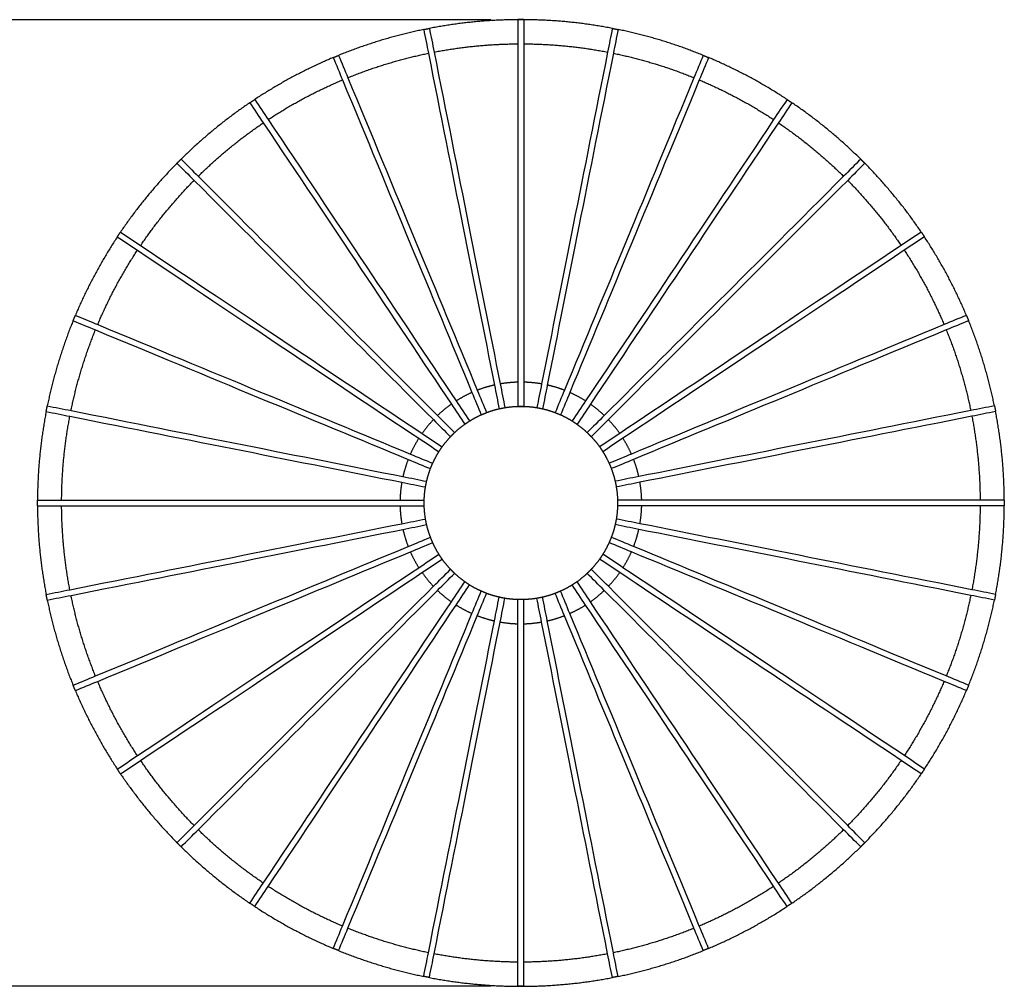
# Model space of a CAD drawing. Header units: feet. Extents: x 8592.21 to 8598.18, y 5277.47 to 5283.79.
# Tile 3 of 15: x 8593.84 to 8595.88, y 5278.78 to 5280.78. Entities that reach past the tile are written whole.
import ezdxf

# ---------------------------------------------------------------- set-up
doc = ezdxf.new("R2010")
doc.units = ezdxf.units.FT
doc.layers.add('MEDIDAS', color=7, linetype='Continuous', true_color=0xffffff)
doc.styles.get("Standard").update_dxf_attribs({"font": 'arial.ttf'})
doc.dimstyles.get("Standard").update_dxf_attribs({"dimtxt": 0.18, "dimasz": 0.18, "dimexe": 0.18, "dimexo": 0.0625, "dimgap": 0.09, "dimtad": 0, "dimtih": 1, "dimtoh": 1, "dimdec": 4, "dimzin": 0, "dimdsep": 46, "dimtxsty": 'Standard', "dimcen": 0.09, "dimadec": 0, "dimazin": 0, "dimtfac": 1, "dimtdec": 4, "dimtofl": 0, "dimtmove": 0, "dimatfit": 3, "dimfxl": 1, "dimtolj": 1, "dimtzin": 0, "dimarcsym": 0})

# ---------------------------------------------------------------- blocks, each defined once
blk = doc.blocks.new('Drizzle_2.00_Top')
at = {"layer": 'MEDIDAS', "color": 12, "lineweight": -3, "true_color": 0xc80000}
for points, weights in [([(7640.43, 5042.46), (7631.19, 5042.41), (7622.11, 5040.66)], [0.997528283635, 0.961043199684, 0.933803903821]), ([(7659.96, 5040.66), (7650.88, 5042.41), (7641.63, 5042.46)], [0.933803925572, 0.96104323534, 0.997528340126]), ([(7620.94, 5040.43), (7611.88, 5038.57), (7603.32, 5035.08)], [0.930410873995, 0.90529984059, 0.888393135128]), ([(7678.75, 5035.08), (7670.19, 5038.57), (7661.13, 5040.43)], [0.888393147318, 0.905299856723, 0.930410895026]), ([(7623.09, 5035.76), (7631.68, 5037.41), (7640.43, 5037.46)], [0.93389437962, 0.961055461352, 0.997398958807]), ([(7641.63, 5037.46), (7650.39, 5037.41), (7658.98, 5035.76)], [0.997398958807, 0.961055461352, 0.93389437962]), ([(7605.24, 5030.46), (7613.34, 5033.76), (7621.91, 5035.52)], [0.888449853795, 0.905312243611, 0.930322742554]), ([(7660.16, 5035.52), (7668.73, 5033.76), (7676.83, 5030.46)], [0.930322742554, 0.905312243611, 0.888449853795]), ([(7602.21, 5034.62), (7593.69, 5031.03), (7585.98, 5025.95)], [0.886275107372, 0.870519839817, 0.862350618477]), ([(7696.09, 5025.95), (7688.38, 5031.03), (7679.86, 5034.62)], [0.862350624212, 0.870519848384, 0.886275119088]), ([(7588.76, 5021.79), (7596.06, 5026.6), (7604.13, 5030)], [0.862378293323, 0.870532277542, 0.886220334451]), ([(7677.94, 5030), (7686.01, 5026.6), (7693.31, 5021.79)], [0.886220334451, 0.870532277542, 0.862378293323]), ([(7584.98, 5025.28), (7577.33, 5020.1), (7570.75, 5013.6)], [0.861332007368, 0.853797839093, 0.853561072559]), ([(7711.32, 5013.6), (7704.74, 5020.1), (7697.09, 5025.28)], [0.853561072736, 0.853797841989, 0.861332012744]), ([(7574.29, 5010.06), (7580.51, 5016.21), (7587.76, 5021.12)], [0.853561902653, 0.853810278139, 0.86130606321]), ([(7694.31, 5021.12), (7701.56, 5016.21), (7707.78, 5010.06)], [0.86130606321, 0.853810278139, 0.853561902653]), ([(7569.9, 5012.75), (7563.4, 5006.18), (7558.22, 4998.52)], [0.853561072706, 0.853797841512, 0.861332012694]), ([(7723.85, 4998.52), (7718.67, 5006.18), (7712.17, 5012.75)], [0.861332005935, 0.853797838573, 0.853561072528]), ([(7562.38, 4995.74), (7567.29, 5002.99), (7573.44, 5009.22)], [0.86130606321, 0.853810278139, 0.853561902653]), ([(7708.63, 5009.22), (7714.78, 5002.99), (7719.69, 4995.74)], [0.853561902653, 0.853810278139, 0.86130606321]), ([(7557.56, 4997.52), (7552.47, 4989.81), (7548.88, 4981.29)], [0.862350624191, 0.870519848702, 0.886275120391]), ([(7733.19, 4981.29), (7729.6, 4989.81), (7724.51, 4997.52)], [0.886275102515, 0.870519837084, 0.862350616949]), ([(7553.5, 4979.37), (7556.9, 4987.44), (7561.71, 4994.75)], [0.886220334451, 0.870532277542, 0.862378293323]), ([(7720.36, 4994.75), (7725.17, 4987.44), (7728.57, 4979.37)], [0.862378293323, 0.870532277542, 0.886220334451]), ([(7548.42, 4980.18), (7544.93, 4971.62), (7543.08, 4962.56)], [0.888393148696, 0.90529985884, 0.930410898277]), ([(7738.99, 4962.56), (7737.14, 4971.62), (7733.65, 4980.18)], [0.930410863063, 0.905299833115, 0.888393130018]), ([(7547.98, 4961.59), (7549.74, 4970.16), (7553.04, 4978.27)], [0.930322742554, 0.905312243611, 0.888449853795]), ([(7729.03, 4978.27), (7732.33, 4970.16), (7734.09, 4961.59)], [0.888449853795, 0.905312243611, 0.930322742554]), ([(7640.43, 4967.46), (7638.58, 4967.41), (7636.75, 4967.1)], [0.990273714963, 0.961673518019, 0.939056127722]), ([(7645.32, 4967.1), (7643.49, 4967.41), (7641.63, 4967.46)], [0.939056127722, 0.961673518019, 0.990273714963]), ([(7635.57, 4966.86), (7633.76, 4966.46), (7632.02, 4965.79)], [0.925479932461, 0.905937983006, 0.891705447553]), ([(7650.04, 4965.79), (7648.31, 4966.46), (7646.5, 4966.86)], [0.891705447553, 0.905937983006, 0.925479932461]), ([(7630.92, 4965.33), (7629.22, 4964.58), (7627.65, 4963.58)], [0.883230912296, 0.871160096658, 0.863998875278]), ([(7654.42, 4963.58), (7652.85, 4964.58), (7651.15, 4965.33)], [0.863998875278, 0.871160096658, 0.883230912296]), ([(7542.84, 4961.39), (7541.09, 4952.31), (7541.04, 4943.07)], [0.933803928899, 0.961043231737, 0.997528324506]), ([(7626.65, 4962.91), (7625.13, 4961.84), (7623.79, 4960.56)], [0.859923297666, 0.854438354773, 0.853676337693]), ([(7633.94, 4961.17), (7635.21, 4961.65), (7636.54, 4961.97)], [0.892843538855, 0.906119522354, 0.923881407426]), ([(7633.94, 4961.17), (7635.21, 4961.65), (7636.54, 4961.97)], [0.892843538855, 0.906119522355, 0.923881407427]), ([(7637.72, 4962.19), (7639.07, 4962.42), (7640.44, 4962.46)], [0.940847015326, 0.96185281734, 0.987913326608]), ([(7637.72, 4962.19), (7639.07, 4962.42), (7640.44, 4962.46)], [0.940847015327, 0.961852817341, 0.987913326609]), ([(7641.63, 4962.46), (7643, 4962.42), (7644.35, 4962.19)], [0.987913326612, 0.961852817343, 0.940847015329]), ([(7645.52, 4961.96), (7646.86, 4961.65), (7648.13, 4961.17)], [0.923884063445, 0.906120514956, 0.892843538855]), ([(7658.28, 4960.56), (7656.94, 4961.84), (7655.42, 4962.91)], [0.853676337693, 0.854438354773, 0.859923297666]), ([(7741.03, 4943.07), (7740.98, 4952.31), (7739.23, 4961.39)], [0.997528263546, 0.961043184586, 0.933803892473]), ([(7546.04, 4943.07), (7546.09, 4951.82), (7547.75, 4960.41)], [0.997374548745, 0.961046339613, 0.93389437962]), ([(7622.94, 4959.71), (7621.66, 4958.37), (7620.59, 4956.85)], [0.853676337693, 0.854438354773, 0.859923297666]), ([(7630.43, 4959.42), (7631.58, 4960.15), (7632.83, 4960.71)], [0.864579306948, 0.87134224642, 0.882253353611]), ([(7630.43, 4959.42), (7631.2, 4959.91), (7632.01, 4960.32)], [0.864610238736, 0.86910422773, 0.875424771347]), ([(7649.24, 4960.71), (7650.49, 4960.15), (7651.65, 4959.43)], [0.882253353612, 0.871342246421, 0.864579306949]), ([(7649.24, 4960.71), (7650.49, 4960.15), (7651.65, 4959.43)], [0.882253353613, 0.871342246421, 0.864579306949]), ([(7661.48, 4956.85), (7660.41, 4958.37), (7659.13, 4959.71)], [0.859923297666, 0.854438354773, 0.853676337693]), ([(7734.32, 4960.41), (7735.98, 4951.82), (7736.03, 4943.07)], [0.93389437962, 0.961055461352, 0.997398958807]), ([(7627.32, 4957.03), (7628.31, 4957.97), (7629.42, 4958.76)], [0.853745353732, 0.854620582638, 0.859486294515]), ([(7652.64, 4958.76), (7653.75, 4957.96), (7654.75, 4957.03)], [0.859486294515, 0.854620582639, 0.853745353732]), ([(7652.64, 4958.76), (7653.75, 4957.96), (7654.75, 4957.03)], [0.859486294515, 0.854620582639, 0.853745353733]), ([(7619.92, 4955.85), (7618.93, 4954.28), (7618.17, 4952.59)], [0.863998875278, 0.871160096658, 0.883230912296]), ([(7624.75, 4954.07), (7625.54, 4955.18), (7626.48, 4956.18)], [0.859486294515, 0.854620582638, 0.853745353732]), ([(7655.59, 4956.18), (7656.53, 4955.19), (7657.33, 4954.08)], [0.853745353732, 0.854620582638, 0.859486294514]), ([(7663.9, 4952.59), (7663.14, 4954.28), (7662.15, 4955.85)], [0.883230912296, 0.871160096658, 0.863998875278]), ([(7617.72, 4951.48), (7617.05, 4949.74), (7616.64, 4947.93)], [0.891705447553, 0.905937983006, 0.925479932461]), ([(7622.8, 4950.67), (7623.35, 4951.92), (7624.07, 4953.08)], [0.882253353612, 0.87134224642, 0.864579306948]), ([(7657.99, 4953.07), (7658.48, 4952.3), (7658.89, 4951.49)], [0.864579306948, 0.869081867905, 0.875423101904]), ([(7657.99, 4953.07), (7658.72, 4951.92), (7659.28, 4950.67)], [0.864579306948, 0.871339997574, 0.882246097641]), ([(7665.43, 4947.93), (7665.02, 4949.74), (7664.35, 4951.48)], [0.925479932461, 0.905937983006, 0.891705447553]), ([(7621.55, 4946.95), (7621.85, 4948.29), (7622.33, 4949.57)], [0.923881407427, 0.906119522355, 0.892843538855]), ([(7659.74, 4949.56), (7660.22, 4948.29), (7660.53, 4946.96)], [0.892846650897, 0.906112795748, 0.923857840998]), ([(7659.74, 4949.56), (7660.22, 4948.29), (7660.53, 4946.96)], [0.892846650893, 0.906112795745, 0.923857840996]), ([(7616.41, 4946.75), (7616.09, 4944.92), (7616.04, 4943.07)], [0.939056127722, 0.961673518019, 0.990273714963]), ([(7621.04, 4943.07), (7621.08, 4944.43), (7621.3, 4945.78)], [0.98791332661, 0.961852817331, 0.94084701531]), ([(7660.76, 4945.78), (7660.99, 4944.43), (7661.03, 4943.07)], [0.940818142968, 0.961819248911, 0.987874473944]), ([(7666.03, 4943.07), (7665.98, 4944.92), (7665.66, 4946.75)], [0.990273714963, 0.961673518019, 0.939056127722]), ([(7541.04, 4941.87), (7541.09, 4932.62), (7542.84, 4923.55)], [0.997528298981, 0.961043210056, 0.933803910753]), ([(7547.75, 4924.52), (7546.09, 4933.12), (7546.04, 4941.87)], [0.93389437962, 0.961055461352, 0.997398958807]), ([(7616.04, 4941.87), (7616.09, 4940.01), (7616.41, 4938.18)], [0.990273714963, 0.961673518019, 0.939056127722]), ([(7621.31, 4939.15), (7621.08, 4940.5), (7621.04, 4941.87)], [0.940847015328, 0.961852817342, 0.987913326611]), ([(7661.03, 4941.87), (7660.99, 4940.5), (7660.77, 4939.15)], [0.98795035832, 0.961880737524, 0.940867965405]), ([(7661.03, 4941.87), (7660.99, 4940.5), (7660.77, 4939.15)], [0.987950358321, 0.961880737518, 0.940867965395]), ([(7665.66, 4938.18), (7665.98, 4940.01), (7666.03, 4941.87)], [0.939056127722, 0.961673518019, 0.990273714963]), ([(7736.03, 4941.87), (7735.98, 4933.12), (7734.32, 4924.52)], [0.997398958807, 0.961055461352, 0.93389437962]), ([(7739.23, 4923.55), (7740.98, 4932.62), (7741.03, 4941.87)], [0.933803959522, 0.961043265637, 0.997528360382]), ([(7616.64, 4937), (7617.05, 4935.19), (7617.72, 4933.46)], [0.925479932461, 0.905937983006, 0.891705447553]), ([(7622.34, 4935.37), (7621.85, 4936.65), (7621.54, 4937.98)], [0.892843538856, 0.906119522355, 0.923881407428]), ([(7660.53, 4937.98), (7660.23, 4936.64), (7659.74, 4935.37)], [0.923895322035, 0.906124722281, 0.892843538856]), ([(7664.35, 4933.46), (7665.02, 4935.19), (7665.43, 4937)], [0.891705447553, 0.905937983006, 0.925479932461]), ([(7624.08, 4931.86), (7623.35, 4933.01), (7622.79, 4934.26)], [0.864579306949, 0.87134224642, 0.882253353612]), ([(7659.27, 4934.26), (7658.71, 4933.02), (7657.99, 4931.86)], [0.882253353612, 0.87134224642, 0.864579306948]), ([(7618.17, 4932.35), (7618.93, 4930.65), (7619.92, 4929.08)], [0.883230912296, 0.871160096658, 0.863998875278]), ([(7626.48, 4928.75), (7625.54, 4929.75), (7624.74, 4930.86)], [0.853745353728, 0.854620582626, 0.859486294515]), ([(7657.32, 4930.86), (7656.53, 4929.75), (7655.59, 4928.75)], [0.859486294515, 0.854620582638, 0.853745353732]), ([(7662.15, 4929.08), (7663.14, 4930.65), (7663.9, 4932.35)], [0.863998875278, 0.871160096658, 0.883230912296]), ([(7620.59, 4928.08), (7621.66, 4926.56), (7622.94, 4925.22)], [0.859923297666, 0.854438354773, 0.853676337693]), ([(7629.43, 4926.18), (7628.32, 4926.97), (7627.32, 4927.91)], [0.859486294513, 0.854620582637, 0.853745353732]), ([(7629.43, 4926.18), (7628.32, 4926.97), (7627.32, 4927.91)], [0.859486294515, 0.854620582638, 0.853745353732]), ([(7654.75, 4927.91), (7653.76, 4926.97), (7652.65, 4926.17)], [0.853745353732, 0.854620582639, 0.859486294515]), ([(7659.13, 4925.22), (7660.41, 4926.56), (7661.48, 4928.08)], [0.853676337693, 0.854438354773, 0.859923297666]), ([(7632.83, 4924.23), (7631.58, 4924.78), (7630.42, 4925.5)], [0.882253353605, 0.871342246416, 0.864579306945]), ([(7632.83, 4924.23), (7631.58, 4924.78), (7630.42, 4925.5)], [0.882253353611, 0.87134224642, 0.864579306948]), ([(7651.64, 4925.51), (7650.49, 4924.78), (7649.24, 4924.22)], [0.864579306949, 0.871342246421, 0.882253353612]), ([(7553.04, 4906.67), (7549.74, 4914.77), (7547.98, 4923.34)], [0.888449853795, 0.905312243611, 0.930322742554]), ([(7623.79, 4924.37), (7625.13, 4923.09), (7626.65, 4922.02)], [0.853676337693, 0.854438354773, 0.859923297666]), ([(7636.55, 4922.98), (7635.21, 4923.28), (7633.94, 4923.76)], [0.923881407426, 0.906119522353, 0.892843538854]), ([(7640.44, 4922.48), (7639.07, 4922.51), (7637.72, 4922.73)], [0.987913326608, 0.96185281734, 0.940847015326]), ([(7644.35, 4922.74), (7643, 4922.52), (7641.63, 4922.48)], [0.94084701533, 0.961852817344, 0.987913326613]), ([(7648.13, 4923.77), (7646.86, 4923.28), (7645.53, 4922.97)], [0.892843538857, 0.906119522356, 0.923881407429]), ([(7655.42, 4922.02), (7656.94, 4923.09), (7658.28, 4924.37)], [0.859923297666, 0.854438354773, 0.853676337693]), ([(7734.09, 4923.34), (7732.33, 4914.77), (7729.03, 4906.67)], [0.930322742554, 0.905312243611, 0.888449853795]), ([(7543.08, 4922.37), (7544.93, 4913.31), (7548.42, 4904.75)], [0.930410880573, 0.905299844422, 0.888393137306]), ([(7627.65, 4921.35), (7629.22, 4920.36), (7630.92, 4919.61)], [0.863998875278, 0.871160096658, 0.883230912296]), ([(7651.15, 4919.61), (7652.85, 4920.36), (7654.42, 4921.35)], [0.883230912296, 0.871160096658, 0.863998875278]), ([(7733.65, 4904.75), (7737.14, 4913.31), (7738.99, 4922.37)], [0.888393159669, 0.90529987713, 0.930410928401]), ([(7632.02, 4919.15), (7633.76, 4918.48), (7635.57, 4918.07)], [0.891705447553, 0.905937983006, 0.925479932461]), ([(7646.5, 4918.07), (7648.31, 4918.48), (7650.04, 4919.15)], [0.925479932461, 0.905937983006, 0.891705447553]), ([(7636.75, 4917.84), (7638.58, 4917.52), (7640.43, 4917.47)], [0.939056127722, 0.961673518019, 0.990273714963]), ([(7641.63, 4917.47), (7643.49, 4917.52), (7645.32, 4917.84)], [0.990273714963, 0.961673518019, 0.939056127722]), ([(7561.71, 4890.19), (7556.9, 4897.49), (7553.5, 4905.56)], [0.862378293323, 0.870532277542, 0.886220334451]), ([(7728.57, 4905.56), (7725.17, 4897.49), (7720.36, 4890.19)], [0.886220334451, 0.870532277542, 0.862378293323]), ([(7548.88, 4903.64), (7552.47, 4895.13), (7557.56, 4887.41)], [0.886275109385, 0.870519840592, 0.86235061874]), ([(7724.51, 4887.41), (7729.6, 4895.13), (7733.19, 4903.64)], [0.862350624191, 0.870519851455, 0.886275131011]), ([(7573.44, 4875.72), (7567.29, 4881.94), (7562.38, 4889.19)], [0.853561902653, 0.853810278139, 0.86130606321]), ([(7719.69, 4889.19), (7714.78, 4881.94), (7708.63, 4875.72)], [0.86130606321, 0.853810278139, 0.853561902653]), ([(7558.22, 4886.41), (7563.4, 4878.76), (7569.9, 4872.18)], [0.861332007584, 0.853797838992, 0.853561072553]), ([(7712.17, 4872.18), (7718.67, 4878.76), (7723.85, 4886.41)], [0.853561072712, 0.853797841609, 0.861332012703]), ([(7587.76, 4863.81), (7580.51, 4868.72), (7574.29, 4874.87)], [0.86130606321, 0.853810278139, 0.853561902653]), ([(7707.78, 4874.87), (7701.56, 4868.72), (7694.31, 4863.81)], [0.853561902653, 0.853810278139, 0.86130606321]), ([(7570.75, 4871.33), (7577.33, 4864.84), (7584.98, 4859.65)], [0.853561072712, 0.853797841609, 0.861332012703]), ([(7697.09, 4859.65), (7704.74, 4864.84), (7711.32, 4871.33)], [0.861332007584, 0.853797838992, 0.853561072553]), ([(7604.13, 4854.93), (7596.06, 4858.33), (7588.76, 4863.15)], [0.886220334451, 0.870532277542, 0.862378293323]), ([(7693.31, 4863.15), (7686.01, 4858.33), (7677.94, 4854.93)], [0.862378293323, 0.870532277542, 0.886220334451]), ([(7585.98, 4858.99), (7593.69, 4853.9), (7602.21, 4850.31)], [0.862350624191, 0.870519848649, 0.886275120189]), ([(7679.86, 4850.31), (7688.38, 4853.9), (7696.09, 4858.99)], [0.886260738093, 0.870516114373, 0.86235061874]), ([(7621.91, 4849.41), (7613.34, 4851.17), (7605.24, 4854.47)], [0.930322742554, 0.905312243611, 0.888449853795]), ([(7676.83, 4854.47), (7668.73, 4851.17), (7660.16, 4849.41)], [0.888449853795, 0.905312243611, 0.930322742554]), ([(7603.32, 4849.85), (7611.88, 4846.36), (7620.94, 4844.51)], [0.88839314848, 0.905299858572, 0.930410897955]), ([(7661.14, 4844.51), (7670.19, 4846.37), (7678.75, 4849.85)], [0.930400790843, 0.905296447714, 0.888393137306]), ([(7640.43, 4847.47), (7631.68, 4847.52), (7623.09, 4849.18)], [0.997398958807, 0.961055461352, 0.93389437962]), ([(7658.98, 4849.18), (7650.39, 4847.52), (7641.63, 4847.47)], [0.93389437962, 0.961055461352, 0.997398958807]), ([(7622.11, 4844.27), (7631.19, 4842.52), (7640.43, 4842.47)], [0.93380392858, 0.961043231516, 0.997528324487]), ([(7641.63, 4842.47), (7650.88, 4842.52), (7659.96, 4844.27)], [0.997528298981, 0.961043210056, 0.933803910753])]:
    blk.add_rational_spline(points, weights, degree=2, dxfattribs=at)
for points, degree in [([(7641.63, 5042.47), (7641.03, 5042.47), (7640.43, 5042.47)], 2), ([(7640.43, 5042.47), (7641.03, 5042.47), (7641.63, 5042.47)], 2), ([(7640.43, 5042.47), (7640.43, 5040.78), (7640.43, 5039.12), (7640.43, 5037.46)], 3), ([(7641.63, 5042.47), (7641.63, 5042.47), (7641.63, 5042.46), (7641.63, 5042.46)], 3), ([(7641.63, 5042.46), (7641.63, 5040.78), (7641.63, 5039.12), (7641.63, 5037.46)], 3), ([(7620.94, 5040.43), (7621.53, 5040.54), (7622.11, 5040.66)], 2), ([(7620.94, 5040.43), (7621.27, 5038.78), (7621.59, 5037.14), (7621.91, 5035.52)], 3), ([(7622.11, 5040.66), (7622.44, 5039.01), (7622.77, 5037.38), (7623.09, 5035.76)], 3), ([(7659.95, 5040.66), (7659.63, 5039.01), (7659.3, 5037.37), (7658.98, 5035.76)], 3), ([(7659.96, 5040.66), (7660.54, 5040.54), (7661.13, 5040.43)], 2), ([(7661.13, 5040.43), (7660.8, 5038.78), (7660.48, 5037.14), (7660.16, 5035.52)], 3), ([(7640.43, 5037.46), (7640.43, 5011.62), (7640.43, 4989.41), (7640.43, 4967.46)], 3), ([(7641.63, 5037.46), (7641.63, 5011.62), (7641.63, 4989.41), (7641.63, 4967.46)], 3), ([(7602.21, 5034.62), (7602.77, 5034.85), (7603.32, 5035.08)], 2), ([(7603.32, 5035.08), (7603.32, 5035.08), (7603.32, 5035.08), (7603.32, 5035.08)], 3), ([(7603.32, 5035.08), (7603.97, 5033.53), (7604.6, 5031.99), (7605.24, 5030.46)], 3), ([(7621.91, 5035.52), (7626.95, 5010.18), (7631.29, 4988.39), (7635.57, 4966.86)], 3), ([(7623.09, 5035.76), (7628.13, 5010.41), (7632.47, 4988.63), (7636.75, 4967.09)], 3), ([(7658.98, 5035.76), (7653.94, 5010.41), (7649.61, 4988.63), (7645.32, 4967.09)], 3), ([(7660.16, 5035.52), (7655.12, 5010.18), (7650.78, 4988.4), (7646.5, 4966.87)], 3), ([(7678.75, 5035.08), (7678.1, 5033.53), (7677.47, 5031.99), (7676.83, 5030.46)], 3), ([(7678.75, 5035.08), (7679.3, 5034.85), (7679.86, 5034.62)], 2), ([(7602.21, 5034.62), (7602.86, 5033.07), (7603.49, 5031.53), (7604.13, 5030)], 3), ([(7679.86, 5034.62), (7679.21, 5033.07), (7678.58, 5031.53), (7677.94, 5030)], 3), ([(7604.13, 5030), (7614.02, 5006.13), (7622.52, 4985.61), (7630.92, 4965.32)], 3), ([(7605.24, 5030.46), (7615.12, 5006.59), (7623.62, 4986.07), (7632.02, 4965.79)], 3), ([(7676.83, 5030.46), (7666.95, 5006.59), (7658.45, 4986.07), (7650.05, 4965.79)], 3), ([(7677.94, 5030), (7668.05, 5006.13), (7659.56, 4985.61), (7651.16, 4965.33)], 3), ([(7584.98, 5025.28), (7585.48, 5025.61), (7585.98, 5025.95)], 2), ([(7584.98, 5025.28), (7585.91, 5023.88), (7586.84, 5022.49), (7587.76, 5021.12)], 3), ([(7585.98, 5025.95), (7586.91, 5024.55), (7587.84, 5023.16), (7588.76, 5021.79)], 3), ([(7696.09, 5025.95), (7695.16, 5024.55), (7694.23, 5023.16), (7693.31, 5021.78)], 3), ([(7697.09, 5025.28), (7696.16, 5023.88), (7695.23, 5022.49), (7694.31, 5021.12)], 3), ([(7696.09, 5025.95), (7696.59, 5025.61), (7697.09, 5025.28)], 2), ([(7587.76, 5021.12), (7602.12, 4999.63), (7614.45, 4981.17), (7626.65, 4962.91)], 3), ([(7588.76, 5021.79), (7603.11, 5000.3), (7615.45, 4981.83), (7627.65, 4963.58)], 3), ([(7693.31, 5021.78), (7678.96, 5000.3), (7666.62, 4981.83), (7654.42, 4963.58)], 3), ([(7694.31, 5021.12), (7679.95, 4999.63), (7667.62, 4981.17), (7655.42, 4962.91)], 3), ([(7569.9, 5012.75), (7570.32, 5013.18), (7570.75, 5013.6)], 2), ([(7569.9, 5012.75), (7571.09, 5011.56), (7572.27, 5010.39), (7573.44, 5009.22)], 3), ([(7570.75, 5013.6), (7571.94, 5012.41), (7573.12, 5011.23), (7574.28, 5010.07)], 3), ([(7711.32, 5013.6), (7710.13, 5012.41), (7708.95, 5011.23), (7707.78, 5010.06)], 3), ([(7712.17, 5012.75), (7710.98, 5011.56), (7709.8, 5010.38), (7708.63, 5009.22)], 3), ([(7711.32, 5013.6), (7711.75, 5013.18), (7712.17, 5012.75)], 2), ([(7573.44, 5009.22), (7591.71, 4990.94), (7607.41, 4975.24), (7622.93, 4959.72)], 3), ([(7574.28, 5010.07), (7592.56, 4991.79), (7608.26, 4976.09), (7623.79, 4960.56)], 3), ([(7707.78, 5010.06), (7689.51, 4991.79), (7673.81, 4976.09), (7658.28, 4960.56)], 3), ([(7708.63, 5009.22), (7690.36, 4990.94), (7674.66, 4975.24), (7659.13, 4959.72)], 3), ([(7557.56, 4997.52), (7557.89, 4998.02), (7558.22, 4998.52)], 2), ([(7558.22, 4998.52), (7559.62, 4997.59), (7561.01, 4996.66), (7562.38, 4995.74)], 3), ([(7723.85, 4998.52), (7722.45, 4997.59), (7721.06, 4996.66), (7719.69, 4995.74)], 3), ([(7723.85, 4998.52), (7724.18, 4998.02), (7724.51, 4997.52)], 2), ([(7557.56, 4997.52), (7558.96, 4996.59), (7560.34, 4995.66), (7561.72, 4994.74)], 3), ([(7724.51, 4997.52), (7723.11, 4996.59), (7721.73, 4995.66), (7720.35, 4994.74)], 3), ([(7561.72, 4994.74), (7583.2, 4980.39), (7601.67, 4968.05), (7619.92, 4955.85)], 3), ([(7562.38, 4995.74), (7583.87, 4981.39), (7602.33, 4969.05), (7620.59, 4956.85)], 3), ([(7719.69, 4995.74), (7698.2, 4981.39), (7679.73, 4969.05), (7661.48, 4956.85)], 3), ([(7720.35, 4994.74), (7698.87, 4980.39), (7680.4, 4968.05), (7662.15, 4955.85)], 3), ([(7548.42, 4980.18), (7548.65, 4980.73), (7548.88, 4981.29)], 2), ([(7548.42, 4980.18), (7549.97, 4979.54), (7551.51, 4978.9), (7553.04, 4978.27)], 3), ([(7548.88, 4981.29), (7550.43, 4980.65), (7551.97, 4980.01), (7553.5, 4979.38)], 3), ([(7733.19, 4981.29), (7731.64, 4980.64), (7730.1, 4980.01), (7728.57, 4979.37)], 3), ([(7733.65, 4980.18), (7732.09, 4979.53), (7730.55, 4978.9), (7729.03, 4978.27)], 3), ([(7733.19, 4981.29), (7733.42, 4980.73), (7733.65, 4980.18)], 2), ([(7733.65, 4980.18), (7733.65, 4980.18), (7733.65, 4980.18), (7733.65, 4980.18)], 3), ([(7553.04, 4978.27), (7576.91, 4968.38), (7597.43, 4959.88), (7617.72, 4951.48)], 3), ([(7553.5, 4979.38), (7577.37, 4969.49), (7597.89, 4960.99), (7618.17, 4952.59)], 3), ([(7728.57, 4979.37), (7704.69, 4969.48), (7684.17, 4960.98), (7663.89, 4952.58)], 3), ([(7729.03, 4978.27), (7705.15, 4968.38), (7684.64, 4959.88), (7664.35, 4951.48)], 3), ([(7640.43, 4967.46), (7640.43, 4965.79), (7640.43, 4964.13), (7640.43, 4962.47)], 3), ([(7641.63, 4967.46), (7641.63, 4965.79), (7641.63, 4964.13), (7641.63, 4962.47)], 3), ([(7632.02, 4965.79), (7632.66, 4964.25), (7633.3, 4962.71), (7633.94, 4961.17)], 3), ([(7635.57, 4966.86), (7635.9, 4965.23), (7636.22, 4963.6), (7636.54, 4961.97)], 3), ([(7636.75, 4967.09), (7637.07, 4965.46), (7637.4, 4963.83), (7637.72, 4962.2)], 3), ([(7645.32, 4967.09), (7645, 4965.46), (7644.67, 4963.83), (7644.35, 4962.2)], 3), ([(7646.5, 4966.87), (7646.18, 4965.23), (7645.85, 4963.6), (7645.53, 4961.97)], 3), ([(7650.05, 4965.79), (7649.41, 4964.25), (7648.77, 4962.71), (7648.13, 4961.17)], 3), ([(7627.65, 4963.58), (7628.57, 4962.2), (7629.5, 4960.81), (7630.42, 4959.43)], 3), ([(7630.92, 4965.32), (7631.55, 4963.79), (7632.19, 4962.25), (7632.83, 4960.71)], 3), ([(7651.16, 4965.33), (7650.52, 4963.79), (7649.88, 4962.25), (7649.24, 4960.71)], 3), ([(7654.42, 4963.58), (7653.5, 4962.2), (7652.57, 4960.81), (7651.65, 4959.43)], 3), ([(7542.84, 4961.39), (7542.96, 4961.98), (7543.07, 4962.56)], 2), ([(7542.84, 4961.39), (7544.49, 4961.06), (7546.13, 4960.73), (7547.75, 4960.41)], 3), ([(7543.07, 4962.56), (7544.72, 4962.24), (7546.36, 4961.91), (7547.98, 4961.59)], 3), ([(7547.98, 4961.59), (7573.32, 4956.55), (7595.11, 4952.21), (7616.64, 4947.93)], 3), ([(7626.65, 4962.91), (7627.58, 4961.53), (7628.5, 4960.15), (7629.42, 4958.76)], 3), ([(7636.54, 4961.97), (7637.13, 4962.08), (7637.72, 4962.2)], 2), ([(7640.43, 4962.47), (7641.03, 4962.47), (7641.63, 4962.47)], 2), ([(7640.44, 4962.46), (7640.44, 4962.46), (7640.44, 4962.47)], 2), ([(7640.44, 4962.46), (7641.03, 4962.46), (7641.63, 4962.46)], 2), ([(7641.63, 4962.46), (7641.63, 4962.46), (7641.63, 4962.47)], 2), ([(7644.35, 4962.2), (7644.94, 4962.08), (7645.53, 4961.97)], 2), ([(7655.42, 4962.91), (7654.49, 4961.53), (7653.57, 4960.15), (7652.65, 4958.76)], 3), ([(7734.09, 4961.59), (7708.75, 4956.55), (7686.96, 4952.21), (7665.43, 4947.93)], 3), ([(7739, 4962.56), (7737.35, 4962.24), (7735.71, 4961.91), (7734.09, 4961.59)], 3), ([(7739.23, 4961.39), (7737.58, 4961.06), (7735.94, 4960.73), (7734.32, 4960.41)], 3), ([(7739, 4962.56), (7739.11, 4961.98), (7739.23, 4961.39)], 2), ([(7547.75, 4960.41), (7573.09, 4955.37), (7594.88, 4951.04), (7616.41, 4946.75)], 3), ([(7622.93, 4959.72), (7624.11, 4958.54), (7625.29, 4957.36), (7626.47, 4956.18)], 3), ([(7623.79, 4960.56), (7624.96, 4959.39), (7626.14, 4958.21), (7627.32, 4957.03)], 3), ([(7629.42, 4958.76), (7629.92, 4959.1), (7630.42, 4959.43)], 2), ([(7632.83, 4960.71), (7633.38, 4960.94), (7633.94, 4961.17)], 2), ([(7648.13, 4961.17), (7648.69, 4960.94), (7649.24, 4960.71)], 2), ([(7648.13, 4961.17), (7648.69, 4960.94), (7649.24, 4960.71)], 2), ([(7651.65, 4959.43), (7652.15, 4959.1), (7652.65, 4958.76)], 2), ([(7658.28, 4960.56), (7657.11, 4959.39), (7655.93, 4958.21), (7654.75, 4957.03)], 3), ([(7659.13, 4959.72), (7657.96, 4958.54), (7656.78, 4957.36), (7655.6, 4956.18)], 3), ([(7734.32, 4960.41), (7708.98, 4955.37), (7687.19, 4951.04), (7665.66, 4946.75)], 3), ([(7619.92, 4955.85), (7621.31, 4954.93), (7622.69, 4954), (7624.07, 4953.08)], 3), ([(7620.59, 4956.85), (7621.97, 4955.93), (7623.36, 4955), (7624.74, 4954.08)], 3), ([(7626.47, 4956.18), (7626.89, 4956.61), (7627.32, 4957.03)], 2), ([(7626.48, 4956.18), (7626.47, 4956.18), (7626.47, 4956.19)], 2), ([(7627.32, 4957.03), (7627.32, 4957.03), (7627.32, 4957.03)], 2), ([(7654.75, 4957.03), (7655.18, 4956.61), (7655.6, 4956.18)], 2), ([(7654.75, 4957.03), (7655.17, 4956.6), (7655.59, 4956.18)], 2), ([(7654.75, 4957.03), (7654.75, 4957.03), (7654.75, 4957.03)], 2), ([(7655.59, 4956.18), (7655.6, 4956.18), (7655.6, 4956.18)], 2), ([(7661.48, 4956.85), (7660.1, 4955.93), (7658.71, 4955), (7657.33, 4954.08)], 3), ([(7662.15, 4955.85), (7660.76, 4954.93), (7659.38, 4954), (7658, 4953.08)], 3), ([(7624.07, 4953.08), (7624.41, 4953.58), (7624.74, 4954.08)], 2), ([(7624.75, 4954.07), (7624.74, 4954.07), (7624.74, 4954.08)], 2), ([(7657.33, 4954.08), (7657.66, 4953.58), (7658, 4953.08)], 2), ([(7657.33, 4954.08), (7657.66, 4953.58), (7657.99, 4953.07)], 2), ([(7617.72, 4951.48), (7619.25, 4950.84), (7620.79, 4950.2), (7622.33, 4949.57)], 3), ([(7618.17, 4952.59), (7619.71, 4951.95), (7621.25, 4951.31), (7622.78, 4950.68)], 3), ([(7663.89, 4952.58), (7662.35, 4951.95), (7660.82, 4951.31), (7659.28, 4950.67)], 3), ([(7664.35, 4951.48), (7662.82, 4950.84), (7661.28, 4950.2), (7659.74, 4949.57)], 3), ([(7622.33, 4949.57), (7622.56, 4950.12), (7622.79, 4950.67)], 2), ([(7622.78, 4950.68), (7622.78, 4950.68), (7622.79, 4950.67), (7622.79, 4950.67)], 3), ([(7622.8, 4950.67), (7622.79, 4950.67), (7622.79, 4950.67)], 2), ([(7659.28, 4950.67), (7659.51, 4950.12), (7659.74, 4949.57)], 2), ([(7616.64, 4947.93), (7618.27, 4947.61), (7619.9, 4947.28), (7621.54, 4946.96)], 3), ([(7665.43, 4947.93), (7663.8, 4947.61), (7662.17, 4947.28), (7660.53, 4946.96)], 3), ([(7616.41, 4946.75), (7618.04, 4946.43), (7619.67, 4946.1), (7621.3, 4945.78)], 3), ([(7621.3, 4945.78), (7621.42, 4946.37), (7621.54, 4946.96)], 2), ([(7660.53, 4946.96), (7660.65, 4946.37), (7660.77, 4945.78)], 2), ([(7665.66, 4946.75), (7664.03, 4946.43), (7662.4, 4946.1), (7660.77, 4945.78)], 3), ([(7541.04, 4941.87), (7541.04, 4942.47), (7541.04, 4943.07)], 2), ([(7541.04, 4943.07), (7542.72, 4943.07), (7544.38, 4943.07), (7546.03, 4943.07)], 3), ([(7546.03, 4943.07), (7571.88, 4943.07), (7594.09, 4943.07), (7616.04, 4943.07)], 3), ([(7616.04, 4943.07), (7617.71, 4943.07), (7619.37, 4943.07), (7621.03, 4943.07)], 3), ([(7621.04, 4943.07), (7621.04, 4943.07), (7621.03, 4943.07)], 2), ([(7621.03, 4941.87), (7621.03, 4942.47), (7621.03, 4943.07)], 2), ([(7661.03, 4943.07), (7661.03, 4942.47), (7661.03, 4941.87)], 2), ([(7666.02, 4943.07), (7664.36, 4943.07), (7662.7, 4943.07), (7661.03, 4943.07)], 3), ([(7736.03, 4943.07), (7710.19, 4943.07), (7687.98, 4943.07), (7666.02, 4943.07)], 3), ([(7741.03, 4943.07), (7739.35, 4943.07), (7737.68, 4943.07), (7736.03, 4943.07)], 3), ([(7741.03, 4943.07), (7741.03, 4942.47), (7741.03, 4941.87)], 2), ([(7541.04, 4941.87), (7542.72, 4941.87), (7544.38, 4941.87), (7546.04, 4941.87)], 3), ([(7546.04, 4941.87), (7571.88, 4941.87), (7594.09, 4941.87), (7616.04, 4941.87)], 3), ([(7616.04, 4941.87), (7617.71, 4941.87), (7619.37, 4941.87), (7621.03, 4941.87)], 3), ([(7621.04, 4941.87), (7621.04, 4941.87), (7621.03, 4941.87)], 2), ([(7666.03, 4941.87), (7664.36, 4941.87), (7662.7, 4941.87), (7661.03, 4941.87)], 3), ([(7736.03, 4941.87), (7710.19, 4941.87), (7687.98, 4941.87), (7666.03, 4941.87)], 3), ([(7741.03, 4941.87), (7739.35, 4941.87), (7737.68, 4941.87), (7736.03, 4941.87)], 3), ([(7616.4, 4938.18), (7618.04, 4938.5), (7619.67, 4938.83), (7621.3, 4939.15)], 3), ([(7621.54, 4937.98), (7621.42, 4938.56), (7621.3, 4939.15)], 2), ([(7660.77, 4939.15), (7660.65, 4938.56), (7660.53, 4937.98)], 2), ([(7665.66, 4938.18), (7664.03, 4938.5), (7662.4, 4938.83), (7660.77, 4939.15)], 3), ([(7547.74, 4924.52), (7573.09, 4929.56), (7594.87, 4933.9), (7616.4, 4938.18)], 3), ([(7547.98, 4923.34), (7573.32, 4928.39), (7595.1, 4932.72), (7616.63, 4937)], 3), ([(7616.63, 4937), (7618.27, 4937.33), (7619.9, 4937.65), (7621.54, 4937.98)], 3), ([(7665.43, 4937), (7663.8, 4937.33), (7662.17, 4937.65), (7660.53, 4937.98)], 3), ([(7734.09, 4923.34), (7708.74, 4928.39), (7686.96, 4932.72), (7665.43, 4937)], 3), ([(7734.32, 4924.52), (7708.98, 4929.56), (7687.2, 4933.9), (7665.66, 4938.18)], 3), ([(7617.71, 4933.45), (7619.25, 4934.09), (7620.79, 4934.73), (7622.33, 4935.37)], 3), ([(7622.34, 4935.37), (7622.33, 4935.37), (7622.33, 4935.37)], 2), ([(7622.79, 4934.26), (7622.56, 4934.81), (7622.33, 4935.37)], 2), ([(7659.74, 4935.37), (7659.51, 4934.81), (7659.28, 4934.26)], 2), ([(7664.35, 4933.46), (7662.82, 4934.09), (7661.28, 4934.73), (7659.74, 4935.37)], 3), ([(7553.04, 4906.67), (7576.91, 4916.56), (7597.43, 4925.05), (7617.71, 4933.45)], 3), ([(7618.17, 4932.35), (7619.71, 4932.98), (7621.25, 4933.62), (7622.79, 4934.26)], 3), ([(7663.9, 4932.35), (7662.36, 4932.98), (7660.82, 4933.62), (7659.28, 4934.26)], 3), ([(7729.03, 4906.67), (7705.15, 4916.56), (7684.64, 4925.06), (7664.35, 4933.46)], 3), ([(7553.5, 4905.56), (7577.37, 4915.45), (7597.89, 4923.95), (7618.17, 4932.35)], 3), ([(7619.92, 4929.08), (7621.3, 4930), (7622.69, 4930.93), (7624.07, 4931.85)], 3), ([(7620.58, 4928.08), (7621.97, 4929.01), (7623.35, 4929.93), (7624.74, 4930.86)], 3), ([(7624.08, 4931.86), (7624.08, 4931.86), (7624.07, 4931.85)], 2), ([(7624.74, 4930.86), (7624.41, 4931.35), (7624.07, 4931.85)], 2), ([(7658, 4931.85), (7657.66, 4931.35), (7657.33, 4930.86)], 2), ([(7661.48, 4928.08), (7660.1, 4929.01), (7658.71, 4929.93), (7657.33, 4930.86)], 3), ([(7662.15, 4929.08), (7660.76, 4930.01), (7659.38, 4930.93), (7658, 4931.85)], 3), ([(7728.57, 4905.56), (7704.7, 4915.45), (7684.18, 4923.95), (7663.9, 4932.35)], 3), ([(7561.71, 4890.19), (7583.2, 4904.54), (7601.66, 4916.88), (7619.92, 4929.08)], 3), ([(7720.36, 4890.19), (7698.87, 4904.54), (7680.4, 4916.88), (7662.15, 4929.08)], 3), ([(7562.38, 4889.19), (7583.86, 4903.54), (7602.33, 4915.88), (7620.58, 4928.08)], 3), ([(7622.94, 4925.22), (7624.12, 4926.4), (7625.29, 4927.57), (7626.47, 4928.75)], 3), ([(7623.79, 4924.37), (7624.96, 4925.55), (7626.14, 4926.72), (7627.32, 4927.9)], 3), ([(7627.32, 4927.9), (7626.89, 4928.32), (7626.47, 4928.75)], 2), ([(7655.6, 4928.75), (7655.18, 4928.32), (7654.75, 4927.9)], 2), ([(7654.75, 4927.91), (7654.75, 4927.9), (7654.75, 4927.9)], 2), ([(7658.28, 4924.37), (7657.1, 4925.55), (7655.93, 4926.72), (7654.75, 4927.9)], 3), ([(7659.13, 4925.22), (7657.95, 4926.4), (7656.78, 4927.57), (7655.6, 4928.75)], 3), ([(7719.69, 4889.19), (7698.2, 4903.55), (7679.74, 4915.88), (7661.48, 4928.08)], 3), ([(7573.44, 4875.72), (7591.71, 4893.99), (7607.41, 4909.69), (7622.94, 4925.22)], 3), ([(7626.65, 4922.02), (7627.57, 4923.4), (7628.5, 4924.79), (7629.42, 4926.17)], 3), ([(7627.65, 4921.35), (7628.57, 4922.74), (7629.5, 4924.12), (7630.42, 4925.5)], 3), ([(7630.42, 4925.5), (7629.92, 4925.84), (7629.42, 4926.17)], 2), ([(7652.65, 4926.17), (7652.15, 4925.84), (7651.65, 4925.5)], 2), ([(7654.42, 4921.35), (7653.5, 4922.74), (7652.57, 4924.12), (7651.65, 4925.5)], 3), ([(7655.42, 4922.02), (7654.5, 4923.4), (7653.57, 4924.79), (7652.65, 4926.17)], 3), ([(7708.63, 4875.72), (7690.36, 4893.99), (7674.66, 4909.69), (7659.13, 4925.22)], 3), ([(7542.84, 4923.55), (7544.49, 4923.87), (7546.12, 4924.2), (7547.74, 4924.52)], 3), ([(7543.07, 4922.37), (7542.96, 4922.96), (7542.84, 4923.55)], 2), ([(7543.07, 4922.37), (7544.72, 4922.7), (7546.36, 4923.02), (7547.98, 4923.34)], 3), ([(7574.29, 4874.87), (7592.56, 4893.14), (7608.26, 4908.85), (7623.79, 4924.37)], 3), ([(7630.92, 4919.61), (7631.55, 4921.14), (7632.19, 4922.68), (7632.83, 4924.22)], 3), ([(7632.02, 4919.15), (7632.66, 4920.68), (7633.3, 4922.22), (7633.94, 4923.76)], 3), ([(7633.94, 4923.76), (7633.38, 4923.99), (7632.83, 4924.22)], 2), ([(7635.57, 4918.07), (7635.9, 4919.7), (7636.22, 4921.34), (7636.54, 4922.97)], 3), ([(7637.72, 4922.73), (7637.13, 4922.85), (7636.54, 4922.97)], 2), ([(7636.75, 4917.83), (7637.07, 4919.47), (7637.4, 4921.1), (7637.72, 4922.73)], 3), ([(7645.53, 4922.97), (7644.94, 4922.85), (7644.35, 4922.73)], 2), ([(7645.32, 4917.84), (7645, 4919.47), (7644.67, 4921.1), (7644.35, 4922.73)], 3), ([(7646.5, 4918.07), (7646.17, 4919.7), (7645.85, 4921.34), (7645.53, 4922.97)], 3), ([(7649.24, 4924.22), (7648.69, 4923.99), (7648.13, 4923.76)], 2), ([(7650.04, 4919.15), (7649.41, 4920.68), (7648.77, 4922.22), (7648.13, 4923.76)], 3), ([(7651.15, 4919.61), (7650.52, 4921.14), (7649.88, 4922.68), (7649.24, 4924.22)], 3), ([(7707.78, 4874.87), (7689.51, 4893.14), (7673.8, 4908.85), (7658.28, 4924.37)], 3), ([(7738.99, 4922.37), (7737.34, 4922.7), (7735.71, 4923.02), (7734.09, 4923.34)], 3), ([(7739.23, 4923.55), (7737.58, 4923.87), (7735.94, 4924.2), (7734.32, 4924.52)], 3), ([(7739.23, 4923.55), (7739.11, 4922.96), (7739, 4922.37)], 2), ([(7739.23, 4923.55), (7739.23, 4923.55), (7739.23, 4923.55), (7739.23, 4923.55)], 3), ([(7587.76, 4863.81), (7602.11, 4885.3), (7614.45, 4903.76), (7626.65, 4922.02)], 3), ([(7588.76, 4863.14), (7603.11, 4884.63), (7615.45, 4903.1), (7627.65, 4921.35)], 3), ([(7641.63, 4922.47), (7641.03, 4922.47), (7640.43, 4922.47)], 2), ([(7640.43, 4917.47), (7640.43, 4919.14), (7640.43, 4920.8), (7640.43, 4922.47)], 3), ([(7640.44, 4922.48), (7640.44, 4922.47), (7640.44, 4922.46)], 2), ([(7641.63, 4922.46), (7641.63, 4922.46), (7641.63, 4922.47), (7641.63, 4922.47)], 3), ([(7641.63, 4917.47), (7641.63, 4919.14), (7641.63, 4920.8), (7641.63, 4922.46)], 3), ([(7693.31, 4863.15), (7678.96, 4884.63), (7666.62, 4903.1), (7654.42, 4921.35)], 3), ([(7694.31, 4863.81), (7679.96, 4885.3), (7667.62, 4903.76), (7655.42, 4922.02)], 3), ([(7604.13, 4854.93), (7614.02, 4878.8), (7622.52, 4899.32), (7630.92, 4919.61)], 3), ([(7605.24, 4854.47), (7615.13, 4878.35), (7623.62, 4898.86), (7632.02, 4919.15)], 3), ([(7676.84, 4854.47), (7666.95, 4878.34), (7658.45, 4898.86), (7650.04, 4919.15)], 3), ([(7677.94, 4854.93), (7668.05, 4878.8), (7659.55, 4899.32), (7651.15, 4919.61)], 3), ([(7621.91, 4849.41), (7626.95, 4874.76), (7631.29, 4896.54), (7635.57, 4918.07)], 3), ([(7623.09, 4849.18), (7628.13, 4874.52), (7632.46, 4896.3), (7636.75, 4917.83)], 3), ([(7640.43, 4847.47), (7640.43, 4873.31), (7640.43, 4895.52), (7640.43, 4917.47)], 3), ([(7641.63, 4847.47), (7641.63, 4873.31), (7641.63, 4895.52), (7641.63, 4917.47)], 3), ([(7658.98, 4849.17), (7653.94, 4874.52), (7649.61, 4896.3), (7645.32, 4917.84)], 3), ([(7660.16, 4849.41), (7655.12, 4874.76), (7650.78, 4896.54), (7646.5, 4918.07)], 3), ([(7548.42, 4904.75), (7549.97, 4905.4), (7551.52, 4906.04), (7553.04, 4906.67)], 3), ([(7733.65, 4904.75), (7732.1, 4905.4), (7730.56, 4906.03), (7729.03, 4906.67)], 3), ([(7548.88, 4903.64), (7548.65, 4904.2), (7548.42, 4904.75)], 2), ([(7548.88, 4903.64), (7550.43, 4904.29), (7551.97, 4904.93), (7553.5, 4905.56)], 3), ([(7733.19, 4903.64), (7731.64, 4904.29), (7730.1, 4904.93), (7728.57, 4905.56)], 3), ([(7733.65, 4904.75), (7733.42, 4904.2), (7733.19, 4903.64)], 2), ([(7557.56, 4887.41), (7558.95, 4888.34), (7560.34, 4889.27), (7561.71, 4890.19)], 3), ([(7724.51, 4887.41), (7723.12, 4888.34), (7721.73, 4889.27), (7720.36, 4890.19)], 3), ([(7558.22, 4886.41), (7559.62, 4887.34), (7561, 4888.27), (7562.38, 4889.19)], 3), ([(7723.85, 4886.41), (7722.45, 4887.35), (7721.06, 4888.27), (7719.69, 4889.19)], 3), ([(7558.22, 4886.41), (7557.89, 4886.91), (7557.56, 4887.41)], 2), ([(7724.51, 4887.41), (7724.18, 4886.91), (7723.85, 4886.41)], 2), ([(7569.9, 4872.18), (7571.09, 4873.37), (7572.27, 4874.55), (7573.44, 4875.72)], 3), ([(7570.75, 4871.33), (7571.94, 4872.52), (7573.12, 4873.7), (7574.29, 4874.87)], 3), ([(7711.32, 4871.33), (7710.13, 4872.52), (7708.95, 4873.7), (7707.78, 4874.87)], 3), ([(7712.17, 4872.18), (7710.98, 4873.37), (7709.8, 4874.55), (7708.63, 4875.72)], 3), ([(7570.75, 4871.33), (7570.32, 4871.76), (7569.9, 4872.18)], 2), ([(7712.17, 4872.18), (7711.75, 4871.76), (7711.32, 4871.33)], 2), ([(7584.98, 4859.65), (7585.91, 4861.05), (7586.84, 4862.44), (7587.76, 4863.81)], 3), ([(7697.09, 4859.65), (7696.16, 4861.05), (7695.23, 4862.44), (7694.31, 4863.81)], 3), ([(7585.98, 4858.99), (7586.91, 4860.39), (7587.84, 4861.77), (7588.76, 4863.14)], 3), ([(7696.09, 4858.99), (7695.16, 4860.39), (7694.23, 4861.77), (7693.31, 4863.15)], 3), ([(7585.98, 4858.99), (7585.48, 4859.32), (7584.98, 4859.65)], 2), ([(7697.09, 4859.65), (7696.59, 4859.32), (7696.09, 4858.99)], 2), ([(7602.21, 4850.31), (7602.86, 4851.86), (7603.49, 4853.4), (7604.13, 4854.93)], 3), ([(7603.32, 4849.85), (7603.97, 4851.4), (7604.6, 4852.95), (7605.24, 4854.47)], 3), ([(7678.75, 4849.85), (7678.11, 4851.4), (7677.47, 4852.94), (7676.84, 4854.47)], 3), ([(7679.86, 4850.31), (7679.21, 4851.86), (7678.58, 4853.4), (7677.94, 4854.93)], 3), ([(7603.32, 4849.85), (7602.77, 4850.08), (7602.21, 4850.31)], 2), ([(7602.21, 4850.31), (7602.21, 4850.31), (7602.21, 4850.31), (7602.21, 4850.31)], 3), ([(7620.94, 4844.51), (7621.27, 4846.16), (7621.59, 4847.79), (7621.91, 4849.41)], 3), ([(7661.13, 4844.51), (7660.8, 4846.16), (7660.48, 4847.79), (7660.16, 4849.41)], 3), ([(7679.86, 4850.31), (7679.3, 4850.08), (7678.75, 4849.85)], 2), ([(7679.86, 4850.31), (7679.86, 4850.31), (7679.86, 4850.31), (7679.86, 4850.31)], 3), ([(7622.11, 4844.27), (7622.44, 4845.92), (7622.77, 4847.56), (7623.09, 4849.18)], 3), ([(7640.43, 4842.47), (7640.43, 4844.15), (7640.43, 4845.82), (7640.43, 4847.47)], 3), ([(7641.63, 4842.47), (7641.63, 4844.15), (7641.63, 4845.82), (7641.63, 4847.47)], 3), ([(7659.96, 4844.27), (7659.63, 4845.92), (7659.3, 4847.55), (7658.98, 4849.17)], 3), ([(7622.11, 4844.27), (7621.53, 4844.39), (7620.94, 4844.51)], 2), ([(7661.13, 4844.51), (7660.54, 4844.39), (7659.96, 4844.27)], 2), ([(7661.13, 4844.51), (7661.13, 4844.51), (7661.13, 4844.51), (7661.13, 4844.51)], 3), ([(7641.63, 4842.47), (7641.03, 4842.47), (7640.43, 4842.47)], 2), ([(7640.43, 4842.47), (7640.43, 4842.47), (7640.43, 4842.47), (7640.43, 4842.47)], 3), ([(7640.43, 4842.47), (7641.03, 4842.47), (7641.63, 4842.47)], 2)]:
    blk.add_open_spline(points, degree=degree, dxfattribs=at)
blk = doc.blocks.new('*D35')
at = {"color": 0, "lineweight": -2, "transparency": 16777216}
for p, q in [((8594.8128, 5280.7845), (8593.058, 5280.7845)), ((8593.238, 5280.6945), (8593.238, 5279.9393)), ((8593.238, 5278.8745), (8593.238, 5279.6298)), ((8594.8128, 5278.7845), (8593.058, 5278.7845))]:
    blk.add_line(p, q, dxfattribs=at)
at = {"color": 0, "transparency": 16777216}
for points in [[(8593.223, 5280.6945), (8593.253, 5280.6945), (8593.238, 5280.7845)], [(8593.223, 5278.8745), (8593.253, 5278.8745), (8593.238, 5278.7845)]]:
    blk.add_solid(points, dxfattribs=at)
at = {"layer": 'Defpoints', "color": 0, "transparency": 16777216}
for p in [(8594.8753, 5280.7845), (8593.238, 5278.7845), (8594.8753, 5278.7845)]:
    blk.add_point(p, dxfattribs=at)
at = {"color": 0, "transparency": 16777216, "insert": (8593.238, 5279.7845), "char_height": 0.1, "attachment_point": 5}
blk.add_mtext('\\A1;2.00m [6.56ft]', dxfattribs=at)

msp = doc.modelspace()

# ---------------------------------------------------------------- block references
at = {"xscale": 0.00999998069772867, "yscale": 0.00999998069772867, "zscale": 0.00999998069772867}
msp.add_blockref('Drizzle_2.00_Top', (8518.4651, 5230.36), dxfattribs=at)

# ---------------------------------------------------------------- dimensions: what is measured, and where the dimension line sits
dim = msp.add_linear_dim(base=(8593.238, 5278.7845), p1=(8594.8753, 5280.7845), p2=(8594.8753, 5278.7845), angle=90, dimstyle='Standard', override={"dimtxt": 0.1, "dimasz": 0.09, "dimdec": 2, "dimpost": '<>m'})
dim.commit()
dim.dimension.update_dxf_attribs({"geometry": '*D35', "text_midpoint": (8593.238, 5279.7845)})

doc.saveas('drawing.dxf')
